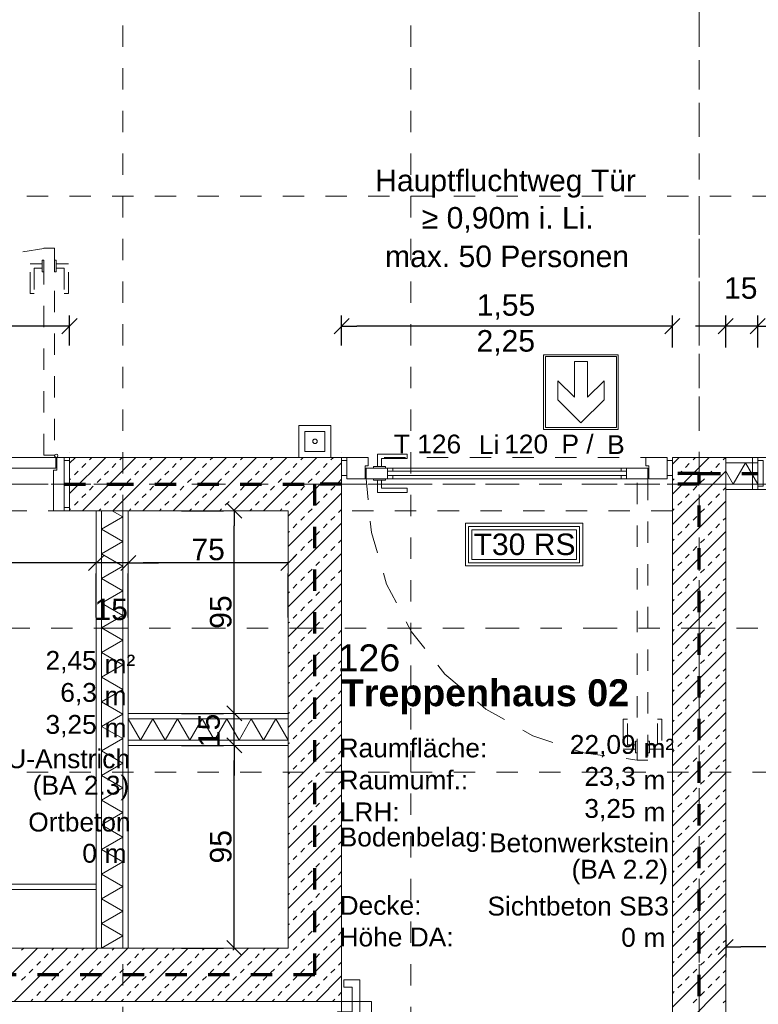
# Model space of a CAD drawing. Header units: metres. Extents: x -45.2 to 14.3, y -31.8 to 10.2.
# Tile 33 of 152: x -19.4 to -15.9, y -18.6 to -14. Entities that reach past the tile are written whole.
import ezdxf

# ---------------------------------------------------------------- set-up
doc = ezdxf.new("R2010")
doc.units = ezdxf.units.M
doc.header["$LTSCALE"] = 0.05
for name, pattern in [('Achsen 01', [5.291531, 3.175, -1.058062, 0.352704, -0.705764]), ('gestrichelt - 01', [2, 1, -1]), ('ISO-07 Punktiert', [0.889, 0.127, -0.762]), ('Raster 01', [2, 1, -1]), ('VW-01 Strichlinie kurz', [2, 1, -1])]:
    doc.linetypes.add(name, pattern=pattern)
doc.layers.get('0').update_dxf_attribs({"lineweight": 25})
for name, color, linetype, lineweight in [('013_Beton und Stahlbetonarbeiten-000 Unterzüge', 7, 'ISO-07 Punktiert', 13), ('013_Beton und Stahlbetonarbeiten-340 Innenwände', 7, 'Continuous', 18), ('027_Tischlerarbeiten-340 Innentüren', 7, 'Continuous', 9), ('031_Metallbauarbeiten-340 Innentüren _ Elemente', 7, 'Continuous', 9), ('031_Metallbauarbeiten-340 Treppen Geländer', 7, 'Continuous', 9), ('039_Trockenbauarbeiten-000 Sturz', 7, 'ISO-07 Punktiert', 9), ('039_Trockenbauarbeiten-340 Gipskarton', 7, 'Continuous', 9), ('AV1-Brandschutzkonzept-Brandschutzkonzept', 7, 'Continuous', 5), ('AV1-Einrichtung Bemaßung', 7, 'Continuous', 9), ('AV1-Schnitt Achsen', 7, 'Achsen 01', 18), ('AV1-Stempel-Raumstempel', 7, 'Continuous', 9), ('Keine', 7, 'Continuous', 9)]:
    doc.layers.add(name, color=color, linetype=linetype, lineweight=lineweight)
for name, color, linetype, lineweight, true_color in [('013_Beton und Stahlbetonarbeiten-350 Stahlbeton Treppe Ansicht', 7, 'Continuous', 9, 0xa6a6a6), ('039_Trockenbauarbeiten-340 Dämmung', 7, 'Continuous', 9, 0xc0c0c0), ('AV1-Achsen', 1, 'Achsen 01', 18, 0xff0000), ('AV1-Brandschutzkonzept-Anmerkung Text', 7, 'Continuous', 9, 0x599559), ('AV1-Raster', 7, 'Raster 01', 9, 0xa6a6a6)]:
    doc.layers.add(name, color=color, linetype=linetype, lineweight=lineweight, true_color=true_color)
doc.styles.add('Arial', font='arial.ttf')
doc.styles.add('Arial (bold)', font='arialbd.ttf')

msp = doc.modelspace()

# ---------------------------------------------------------------- linework, layer by layer
at = {"color": 0, "linetype": 'ByBlock', "lineweight": -2}
for p, q in [((-19.15, -15.46), (-19.2207, -15.46)), ((-17.875, -15.46), (-17.8043, -15.46)), ((-16.325, -15.46), (-16.3957, -15.46)), ((-16.075, -15.46), (-16.1457, -15.46)), ((-15.925, -15.46), (-15.8543, -15.46)), ((-15.925, -15.46), (-15.8543, -15.46)), ((-18.378, -16.325), (-18.378, -16.3957)), ((-19.025, -16.57), (-19.0957, -16.57)), ((-19.025, -16.57), (-19.0957, -16.57)), ((-18.875, -16.57), (-18.8043, -16.57)), ((-18.875, -16.57), (-18.8043, -16.57)), ((-18.125, -16.57), (-18.1957, -16.57)), ((-18.378, -17.275), (-18.378, -17.2043)), ((-18.378, -17.275), (-18.378, -17.2043)), ((-18.378, -17.425), (-18.378, -17.4957)), ((-18.378, -17.425), (-18.378, -17.4957)), ((-18.378, -18.375), (-18.378, -18.3043)), ((-16.075, -18.37), (-16.0043, -18.37))]:
    msp.add_line(p, q, dxfattribs=at)
at = {"color": 0, "linetype": 'Continuous', "lineweight": 15}
for p, q in [((-19.1146, -15.4246), (-19.1854, -15.4954)), ((-17.9104, -15.4954), (-17.8396, -15.4246)), ((-16.2896, -15.4246), (-16.3604, -15.4954)), ((-16.0396, -15.4246), (-16.1104, -15.4954)), ((-15.9604, -15.4954), (-15.8896, -15.4246)), ((-15.9604, -15.4954), (-15.8896, -15.4246)), ((-18.4133, -16.2896), (-18.3426, -16.3604)), ((-18.9896, -16.5346), (-19.0604, -16.6054)), ((-18.9896, -16.5346), (-19.0604, -16.6054)), ((-18.9104, -16.6054), (-18.8396, -16.5346)), ((-18.9104, -16.6054), (-18.8396, -16.5346)), ((-18.0896, -16.5346), (-18.1604, -16.6054)), ((-18.3426, -17.3104), (-18.4133, -17.2396)), ((-18.3426, -17.3104), (-18.4133, -17.2396)), ((-18.4133, -17.3896), (-18.3426, -17.4604)), ((-18.4133, -17.3896), (-18.3426, -17.4604)), ((-18.3426, -18.4104), (-18.4133, -18.3396)), ((-16.1104, -18.4054), (-16.0396, -18.3346))]:
    msp.add_line(p, q, dxfattribs=at)
at = {"layer": '013_Beton und Stahlbetonarbeiten-000 Unterzüge', "linetype": 'VW-01 Strichlinie kurz'}
for points in [[(-20.25, -16.325), (-20.25, -16.075), (-19.15, -16.075), (-19.15, -16.325)], [(-17.875, -16.325), (-17.875, -16.075), (-16.325, -16.075), (-16.325, -16.325)]]:
    msp.add_lwpolyline(points, close=True, dxfattribs=at)
at = {"layer": '013_Beton und Stahlbetonarbeiten-340 Innenwände', "color": 251, "linetype": 'Continuous', "lineweight": 13, "true_color": 0x4c4c4c}
for p, q in [((-18.9806, -16.075), (-19.15, -16.2444)), ((-19.1221, -16.075), (-19.15, -16.1029)), ((-19.0919, -16.122), (-19.0742, -16.1044)), ((-18.8392, -16.075), (-19.0892, -16.325)), ((-19.0565, -16.0867), (-19.0448, -16.075)), ((-18.9505, -16.122), (-18.9328, -16.1044)), ((-18.6978, -16.075), (-18.9478, -16.325)), ((-18.9151, -16.0867), (-18.9034, -16.075)), ((-18.809, -16.122), (-18.7914, -16.1044)), ((-18.5564, -16.075), (-18.8064, -16.325)), ((-18.7737, -16.0867), (-18.762, -16.075)), ((-18.6676, -16.122), (-18.6499, -16.1044)), ((-18.415, -16.075), (-18.665, -16.325)), ((-18.6323, -16.0867), (-18.6206, -16.075)), ((-18.5262, -16.122), (-18.5085, -16.1044)), ((-18.2735, -16.075), (-18.5235, -16.325)), ((-18.4908, -16.0867), (-18.4792, -16.075)), ((-18.3848, -16.122), (-18.3671, -16.1044)), ((-18.1321, -16.075), (-18.3821, -16.325)), ((-18.3494, -16.0867), (-18.3377, -16.075)), ((-18.2434, -16.122), (-18.2257, -16.1044)), ((-17.9907, -16.075), (-18.2407, -16.325)), ((-18.208, -16.0867), (-18.1963, -16.075)), ((-17.875, -16.1007), (-18.125, -16.3507)), ((-18.1019, -16.122), (-18.0843, -16.1044)), ((-18.0666, -16.0867), (-18.0549, -16.075)), ((-17.9605, -16.122), (-17.9428, -16.1044)), ((-17.9252, -16.0867), (-17.9135, -16.075)), ((-16.1522, -16.075), (-16.325, -16.2478)), ((-16.2936, -16.075), (-16.325, -16.1064)), ((-16.2635, -16.122), (-16.2458, -16.1044)), ((-16.2281, -16.0867), (-16.2164, -16.075)), ((-16.122, -16.122), (-16.1044, -16.1044)), ((-16.0867, -16.0867), (-16.075, -16.075)), ((-19.1272, -16.1574), (-19.1096, -16.1397)), ((-18.9858, -16.1574), (-18.9681, -16.1397)), ((-18.8444, -16.1574), (-18.8267, -16.1397)), ((-18.703, -16.1574), (-18.6853, -16.1397)), ((-18.5616, -16.1574), (-18.5439, -16.1397)), ((-18.4201, -16.1574), (-18.4025, -16.1397)), ((-18.2787, -16.1574), (-18.261, -16.1397)), ((-18.1373, -16.1574), (-18.1196, -16.1397)), ((-17.9959, -16.1574), (-17.9782, -16.1397)), ((-16.075, -16.1392), (-16.325, -16.3892)), ((-16.2988, -16.1574), (-16.2811, -16.1397)), ((-16.1574, -16.1574), (-16.1397, -16.1397)), ((-19.15, -16.1802), (-19.1449, -16.1751)), ((-19.0212, -16.1927), (-19.0035, -16.1751)), ((-18.8798, -16.1927), (-18.8621, -16.1751)), ((-18.7383, -16.1927), (-18.7207, -16.1751)), ((-18.5969, -16.1927), (-18.5792, -16.1751)), ((-18.4555, -16.1927), (-18.4378, -16.1751)), ((-18.3141, -16.1927), (-18.2964, -16.1751)), ((-18.1726, -16.1927), (-18.155, -16.1751)), ((-18.0312, -16.1927), (-18.0135, -16.1751)), ((-17.8898, -16.1927), (-17.875, -16.1779)), ((-16.325, -16.1836), (-16.3165, -16.1751)), ((-16.1927, -16.1927), (-16.1751, -16.1751)), ((-19.0565, -16.2281), (-19.0389, -16.2104)), ((-18.9151, -16.2281), (-18.8974, -16.2104)), ((-18.7737, -16.2281), (-18.756, -16.2104)), ((-18.6323, -16.2281), (-18.6146, -16.2104)), ((-18.4908, -16.2281), (-18.4732, -16.2104)), ((-18.3494, -16.2281), (-18.3317, -16.2104)), ((-18.208, -16.2281), (-18.1903, -16.2104)), ((-17.875, -16.2421), (-18.125, -16.4921)), ((-18.0666, -16.2281), (-18.0489, -16.2104)), ((-17.9252, -16.2281), (-17.9075, -16.2104)), ((-16.2281, -16.2281), (-16.2104, -16.2104)), ((-16.0867, -16.2281), (-16.075, -16.2164)), ((-19.1272, -16.2988), (-19.1096, -16.2811)), ((-19.0919, -16.2635), (-19.0742, -16.2458)), ((-18.9858, -16.2988), (-18.9681, -16.2811)), ((-18.9505, -16.2635), (-18.9328, -16.2458)), ((-18.8444, -16.2988), (-18.8267, -16.2811)), ((-18.809, -16.2635), (-18.7914, -16.2458)), ((-18.703, -16.2988), (-18.6853, -16.2811)), ((-18.6676, -16.2635), (-18.6499, -16.2458)), ((-18.5616, -16.2988), (-18.5439, -16.2811)), ((-18.5262, -16.2635), (-18.5085, -16.2458)), ((-18.4201, -16.2988), (-18.4025, -16.2811)), ((-18.3848, -16.2635), (-18.3671, -16.2458)), ((-18.2787, -16.2988), (-18.261, -16.2811)), ((-18.2434, -16.2635), (-18.2257, -16.2458)), ((-18.1373, -16.2988), (-18.1196, -16.2811)), ((-18.1019, -16.2635), (-18.0843, -16.2458)), ((-17.9959, -16.2988), (-17.9782, -16.2811)), ((-17.9605, -16.2635), (-17.9428, -16.2458)), ((-16.075, -16.2806), (-16.325, -16.5306)), ((-16.2988, -16.2988), (-16.2811, -16.2811)), ((-16.2635, -16.2635), (-16.2458, -16.2458)), ((-16.1574, -16.2988), (-16.1397, -16.2811)), ((-16.122, -16.2635), (-16.1044, -16.2458)), ((-19.15, -16.3216), (-19.1449, -16.3165)), ((-19.012, -16.325), (-19.0035, -16.3165)), ((-18.8706, -16.325), (-18.8621, -16.3165)), ((-18.7292, -16.325), (-18.7207, -16.3165)), ((-18.5877, -16.325), (-18.5792, -16.3165)), ((-18.4463, -16.325), (-18.4378, -16.3165)), ((-18.3049, -16.325), (-18.2964, -16.3165)), ((-18.1635, -16.325), (-18.155, -16.3165)), ((-18.0312, -16.3342), (-18.0135, -16.3165)), ((-17.8898, -16.3342), (-17.875, -16.3194)), ((-16.325, -16.325), (-16.3165, -16.3165)), ((-16.1927, -16.3342), (-16.1751, -16.3165)), ((-18.0666, -16.3695), (-18.0489, -16.3518)), ((-17.9252, -16.3695), (-17.9075, -16.3518)), ((-16.2281, -16.3695), (-16.2104, -16.3518)), ((-16.0867, -16.3695), (-16.075, -16.3578)), ((-17.875, -16.3836), (-18.125, -16.6336)), ((-18.125, -16.4279), (-18.1196, -16.4226)), ((-18.1019, -16.4049), (-18.0843, -16.3872)), ((-17.9959, -16.4402), (-17.9782, -16.4226)), ((-17.9605, -16.4049), (-17.9428, -16.3872)), ((-16.075, -16.422), (-16.325, -16.672)), ((-16.2988, -16.4402), (-16.2811, -16.4226)), ((-16.2635, -16.4049), (-16.2458, -16.3872)), ((-16.1574, -16.4402), (-16.1397, -16.4226)), ((-16.122, -16.4049), (-16.1044, -16.3872)), ((-18.0312, -16.4756), (-18.0135, -16.4579)), ((-17.8898, -16.4756), (-17.875, -16.4608)), ((-16.325, -16.4664), (-16.3165, -16.4579)), ((-16.1927, -16.4756), (-16.1751, -16.4579)), ((-18.0666, -16.5109), (-18.0489, -16.4933)), ((-17.9252, -16.5109), (-17.9075, -16.4933)), ((-16.2281, -16.5109), (-16.2104, -16.4933)), ((-16.0867, -16.5109), (-16.075, -16.4993)), ((-17.875, -16.525), (-18.125, -16.775)), ((-18.125, -16.5694), (-18.1196, -16.564)), ((-18.1019, -16.5463), (-18.0843, -16.5286)), ((-17.9959, -16.5817), (-17.9782, -16.564)), ((-17.9605, -16.5463), (-17.9428, -16.5286)), ((-16.075, -16.5635), (-16.325, -16.8135)), ((-16.2988, -16.5817), (-16.2811, -16.564)), ((-16.2635, -16.5463), (-16.2458, -16.5286)), ((-16.1574, -16.5817), (-16.1397, -16.564)), ((-16.122, -16.5463), (-16.1044, -16.5286)), ((-18.0312, -16.617), (-18.0135, -16.5993)), ((-17.8898, -16.617), (-17.875, -16.6022)), ((-16.325, -16.6078), (-16.3165, -16.5993)), ((-16.1927, -16.617), (-16.1751, -16.5993)), ((-18.0666, -16.6524), (-18.0489, -16.6347)), ((-17.9252, -16.6524), (-17.9075, -16.6347)), ((-16.2281, -16.6524), (-16.2104, -16.6347)), ((-16.0867, -16.6524), (-16.075, -16.6407)), ((-17.875, -16.6664), (-18.125, -16.9164)), ((-18.125, -16.7108), (-18.1196, -16.7054)), ((-18.1019, -16.6877), (-18.0843, -16.67)), ((-17.9959, -16.7231), (-17.9782, -16.7054)), ((-17.9605, -16.6877), (-17.9428, -16.67)), ((-16.075, -16.7049), (-16.325, -16.9549)), ((-16.2988, -16.7231), (-16.2811, -16.7054)), ((-16.2635, -16.6877), (-16.2458, -16.67)), ((-16.1574, -16.7231), (-16.1397, -16.7054)), ((-16.122, -16.6877), (-16.1044, -16.67)), ((-18.0312, -16.7584), (-18.0135, -16.7408)), ((-17.8898, -16.7584), (-17.875, -16.7436)), ((-16.325, -16.7493), (-16.3165, -16.7408)), ((-16.1927, -16.7584), (-16.1751, -16.7408)), ((-18.0666, -16.7938), (-18.0489, -16.7761)), ((-17.9252, -16.7938), (-17.9075, -16.7761)), ((-16.2281, -16.7938), (-16.2104, -16.7761)), ((-16.0867, -16.7938), (-16.075, -16.7821)), ((-17.875, -16.8078), (-18.125, -17.0578)), ((-18.1019, -16.8291), (-18.0843, -16.8115)), ((-17.9605, -16.8291), (-17.9428, -16.8115)), ((-16.2635, -16.8291), (-16.2458, -16.8115)), ((-16.122, -16.8291), (-16.1044, -16.8115)), ((-18.125, -16.8522), (-18.1196, -16.8468)), ((-18.0312, -16.8999), (-18.0135, -16.8822)), ((-17.9959, -16.8645), (-17.9782, -16.8468)), ((-17.8898, -16.8999), (-17.875, -16.8851)), ((-16.075, -16.8463), (-16.325, -17.0963)), ((-16.325, -16.8907), (-16.3165, -16.8822)), ((-16.2988, -16.8645), (-16.2811, -16.8468)), ((-16.1927, -16.8999), (-16.1751, -16.8822)), ((-16.1574, -16.8645), (-16.1397, -16.8468)), ((-18.0666, -16.9352), (-18.0489, -16.9175)), ((-17.9252, -16.9352), (-17.9075, -16.9175)), ((-16.2281, -16.9352), (-16.2104, -16.9175)), ((-16.0867, -16.9352), (-16.075, -16.9235)), ((-17.875, -16.9492), (-18.125, -17.1992)), ((-18.1019, -16.9706), (-18.0843, -16.9529)), ((-17.9605, -16.9706), (-17.9428, -16.9529)), ((-16.2635, -16.9706), (-16.2458, -16.9529)), ((-16.122, -16.9706), (-16.1044, -16.9529)), ((-18.125, -16.9936), (-18.1196, -16.9882)), ((-18.0312, -17.0413), (-18.0135, -17.0236)), ((-17.9959, -17.0059), (-17.9782, -16.9882)), ((-17.8898, -17.0413), (-17.875, -17.0265)), ((-16.075, -16.9877), (-16.325, -17.2377)), ((-16.325, -17.0321), (-16.3165, -17.0236)), ((-16.2988, -17.0059), (-16.2811, -16.9882)), ((-16.1927, -17.0413), (-16.1751, -17.0236)), ((-16.1574, -17.0059), (-16.1397, -16.9882)), ((-18.0666, -17.0766), (-18.0489, -17.059)), ((-17.9252, -17.0766), (-17.9075, -17.059)), ((-16.2281, -17.0766), (-16.2104, -17.059)), ((-16.0867, -17.0766), (-16.075, -17.0649)), ((-17.875, -17.0907), (-18.125, -17.3407)), ((-18.1019, -17.112), (-18.0843, -17.0943)), ((-17.9605, -17.112), (-17.9428, -17.0943)), ((-16.2635, -17.112), (-16.2458, -17.0943)), ((-16.122, -17.112), (-16.1044, -17.0943)), ((-18.125, -17.1351), (-18.1196, -17.1297)), ((-18.0312, -17.1827), (-18.0135, -17.165)), ((-17.9959, -17.1473), (-17.9782, -17.1297)), ((-17.8898, -17.1827), (-17.875, -17.1679)), ((-16.075, -17.1291), (-16.325, -17.3791)), ((-16.325, -17.1735), (-16.3165, -17.165)), ((-16.2988, -17.1473), (-16.2811, -17.1297)), ((-16.1927, -17.1827), (-16.1751, -17.165)), ((-16.1574, -17.1473), (-16.1397, -17.1297)), ((-18.0666, -17.2181), (-18.0489, -17.2004)), ((-17.9252, -17.2181), (-17.9075, -17.2004)), ((-16.2281, -17.2181), (-16.2104, -17.2004)), ((-16.0867, -17.2181), (-16.075, -17.2064)), ((-17.875, -17.2321), (-18.125, -17.4821)), ((-18.1019, -17.2534), (-18.0843, -17.2357)), ((-17.9605, -17.2534), (-17.9428, -17.2357)), ((-16.2635, -17.2534), (-16.2458, -17.2357)), ((-16.122, -17.2534), (-16.1044, -17.2357)), ((-18.125, -17.2765), (-18.1196, -17.2711)), ((-18.0312, -17.3241), (-18.0135, -17.3064)), ((-17.9959, -17.2888), (-17.9782, -17.2711)), ((-16.075, -17.2706), (-16.325, -17.5206)), ((-16.325, -17.3149), (-16.3165, -17.3064)), ((-16.2988, -17.2888), (-16.2811, -17.2711)), ((-16.1927, -17.3241), (-16.1751, -17.3064)), ((-16.1574, -17.2888), (-16.1397, -17.2711)), ((-18.0666, -17.3595), (-18.0489, -17.3418)), ((-17.9252, -17.3595), (-17.9075, -17.3418)), ((-17.8898, -17.3241), (-17.875, -17.3093)), ((-16.2281, -17.3595), (-16.2104, -17.3418)), ((-16.0867, -17.3595), (-16.075, -17.3478)), ((-17.875, -17.3735), (-18.125, -17.6235)), ((-18.1019, -17.3948), (-18.0843, -17.3771)), ((-17.9605, -17.3948), (-17.9428, -17.3771)), ((-16.2635, -17.3948), (-16.2458, -17.3771)), ((-16.122, -17.3948), (-16.1044, -17.3771)), ((-18.125, -17.4179), (-18.1196, -17.4125)), ((-17.9959, -17.4302), (-17.9782, -17.4125)), ((-16.075, -17.412), (-16.325, -17.662)), ((-16.2988, -17.4302), (-16.2811, -17.4125)), ((-16.1574, -17.4302), (-16.1397, -17.4125)), ((-18.0666, -17.5009), (-18.0489, -17.4832)), ((-18.0312, -17.4655), (-18.0135, -17.4479)), ((-17.9252, -17.5009), (-17.9075, -17.4832)), ((-17.8898, -17.4655), (-17.875, -17.4507)), ((-16.325, -17.4564), (-16.3165, -17.4479)), ((-16.2281, -17.5009), (-16.2104, -17.4832)), ((-16.1927, -17.4655), (-16.1751, -17.4479)), ((-16.0867, -17.5009), (-16.075, -17.4892)), ((-17.875, -17.5149), (-18.125, -17.7649)), ((-18.1019, -17.5362), (-18.0843, -17.5186)), ((-17.9605, -17.5362), (-17.9428, -17.5186)), ((-16.2635, -17.5362), (-16.2458, -17.5186)), ((-16.122, -17.5362), (-16.1044, -17.5186)), ((-18.125, -17.5593), (-18.1196, -17.5539)), ((-17.9959, -17.5716), (-17.9782, -17.5539)), ((-16.075, -17.5534), (-16.325, -17.8034)), ((-16.2988, -17.5716), (-16.2811, -17.5539)), ((-16.1574, -17.5716), (-16.1397, -17.5539)), ((-18.0666, -17.6423), (-18.0489, -17.6246)), ((-18.0312, -17.607), (-18.0135, -17.5893)), ((-17.9252, -17.6423), (-17.9075, -17.6246)), ((-17.8898, -17.607), (-17.875, -17.5922)), ((-16.325, -17.5978), (-16.3165, -17.5893)), ((-16.2281, -17.6423), (-16.2104, -17.6246)), ((-16.1927, -17.607), (-16.1751, -17.5893)), ((-17.875, -17.6564), (-18.125, -17.9064)), ((-18.1019, -17.6777), (-18.0843, -17.66)), ((-17.9605, -17.6777), (-17.9428, -17.66)), ((-16.2635, -17.6777), (-16.2458, -17.66)), ((-16.122, -17.6777), (-16.1044, -17.66)), ((-16.0867, -17.6423), (-16.075, -17.6306)), ((-18.125, -17.7007), (-18.1196, -17.6953)), ((-17.9959, -17.713), (-17.9782, -17.6953)), ((-16.075, -17.6948), (-16.325, -17.9448)), ((-16.2988, -17.713), (-16.2811, -17.6953)), ((-16.1574, -17.713), (-16.1397, -17.6953)), ((-18.0666, -17.7837), (-18.0489, -17.7661)), ((-18.0312, -17.7484), (-18.0135, -17.7307)), ((-17.9252, -17.7837), (-17.9075, -17.7661)), ((-17.8898, -17.7484), (-17.875, -17.7336)), ((-16.325, -17.7392), (-16.3165, -17.7307)), ((-16.2281, -17.7837), (-16.2104, -17.7661)), ((-16.1927, -17.7484), (-16.1751, -17.7307)), ((-17.875, -17.7978), (-18.125, -18.0478)), ((-18.1019, -17.8191), (-18.0843, -17.8014)), ((-17.9605, -17.8191), (-17.9428, -17.8014)), ((-16.2635, -17.8191), (-16.2458, -17.8014)), ((-16.122, -17.8191), (-16.1044, -17.8014)), ((-16.0867, -17.7837), (-16.075, -17.7721)), ((-18.125, -17.8422), (-18.1196, -17.8368)), ((-17.9959, -17.8544), (-17.9782, -17.8368)), ((-16.075, -17.8363), (-16.325, -18.0863)), ((-16.2988, -17.8544), (-16.2811, -17.8368)), ((-16.1574, -17.8544), (-16.1397, -17.8368)), ((-18.0312, -17.8898), (-18.0135, -17.8721)), ((-17.8898, -17.8898), (-17.875, -17.875)), ((-16.325, -17.8806), (-16.3165, -17.8721)), ((-16.1927, -17.8898), (-16.1751, -17.8721)), ((-17.875, -17.9392), (-18.125, -18.1892)), ((-18.1019, -17.9605), (-18.0843, -17.9428)), ((-18.0666, -17.9252), (-18.0489, -17.9075)), ((-17.9605, -17.9605), (-17.9428, -17.9428)), ((-17.9252, -17.9252), (-17.9075, -17.9075)), ((-16.2635, -17.9605), (-16.2458, -17.9428)), ((-16.2281, -17.9252), (-16.2104, -17.9075)), ((-16.122, -17.9605), (-16.1044, -17.9428)), ((-16.0867, -17.9252), (-16.075, -17.9135)), ((-18.125, -17.9836), (-18.1196, -17.9782)), ((-17.9959, -17.9959), (-17.9782, -17.9782)), ((-16.075, -17.9777), (-16.325, -18.2277)), ((-16.2988, -17.9959), (-16.2811, -17.9782)), ((-16.1574, -17.9959), (-16.1397, -17.9782)), ((-18.0312, -18.0312), (-18.0135, -18.0135)), ((-17.8898, -18.0312), (-17.875, -18.0164)), ((-16.325, -18.0221), (-16.3165, -18.0135)), ((-16.1927, -18.0312), (-16.1751, -18.0135)), ((-17.875, -18.0806), (-18.125, -18.3306)), ((-18.1019, -18.1019), (-18.0843, -18.0843)), ((-18.0666, -18.0666), (-18.0489, -18.0489)), ((-17.9605, -18.1019), (-17.9428, -18.0843)), ((-17.9252, -18.0666), (-17.9075, -18.0489)), ((-16.2635, -18.1019), (-16.2458, -18.0843)), ((-16.2281, -18.0666), (-16.2104, -18.0489)), ((-16.122, -18.1019), (-16.1044, -18.0843)), ((-16.0867, -18.0666), (-16.075, -18.0549)), ((-18.125, -18.125), (-18.1196, -18.1196)), ((-17.9959, -18.1373), (-17.9782, -18.1196)), ((-16.075, -18.1191), (-16.325, -18.3691)), ((-16.2988, -18.1373), (-16.2811, -18.1196)), ((-16.1574, -18.1373), (-16.1397, -18.1196)), ((-18.0312, -18.1726), (-18.0135, -18.155)), ((-17.8898, -18.1726), (-17.875, -18.1578)), ((-16.325, -18.1635), (-16.3165, -18.155)), ((-16.1927, -18.1726), (-16.1751, -18.155)), ((-17.875, -18.222), (-18.278, -18.625)), ((-18.1019, -18.2434), (-18.0843, -18.2257)), ((-18.0666, -18.208), (-18.0489, -18.1903)), ((-17.9605, -18.2434), (-17.9428, -18.2257)), ((-17.9252, -18.208), (-17.9075, -18.1903)), ((-16.2635, -18.2434), (-16.2458, -18.2257)), ((-16.2281, -18.208), (-16.2104, -18.1903)), ((-16.122, -18.2434), (-16.1044, -18.2257)), ((-16.0867, -18.208), (-16.075, -18.1963)), ((-18.125, -18.2664), (-18.1196, -18.261)), ((-17.9959, -18.2787), (-17.9782, -18.261)), ((-16.075, -18.2605), (-16.325, -18.5105)), ((-16.2988, -18.2787), (-16.2811, -18.261)), ((-16.1574, -18.2787), (-16.1397, -18.261)), ((-18.0312, -18.3141), (-18.0135, -18.2964)), ((-17.8898, -18.3141), (-17.875, -18.2993)), ((-16.325, -18.3049), (-16.3165, -18.2964)), ((-16.1927, -18.3141), (-16.1751, -18.2964)), ((-17.875, -18.3635), (-18.1365, -18.625)), ((-18.1019, -18.3848), (-18.0843, -18.3671)), ((-18.0666, -18.3494), (-18.0489, -18.3317)), ((-17.9605, -18.3848), (-17.9428, -18.3671)), ((-17.9252, -18.3494), (-17.9075, -18.3317)), ((-16.2635, -18.3848), (-16.2458, -18.3671)), ((-16.2281, -18.3494), (-16.2104, -18.3317)), ((-16.122, -18.3848), (-16.1044, -18.3671)), ((-16.0867, -18.3494), (-16.075, -18.3377)), ((-19.3008, -18.375), (-19.5508, -18.625)), ((-19.1593, -18.375), (-19.4093, -18.625)), ((-19.3747, -18.3848), (-19.3649, -18.375)), ((-19.2687, -18.4201), (-19.251, -18.4025)), ((-19.0179, -18.375), (-19.2679, -18.625)), ((-19.2333, -18.3848), (-19.2235, -18.375)), ((-19.1272, -18.4201), (-19.1096, -18.4025)), ((-18.8765, -18.375), (-19.1265, -18.625)), ((-19.0919, -18.3848), (-19.0821, -18.375)), ((-18.9858, -18.4201), (-18.9681, -18.4025)), ((-18.7351, -18.375), (-18.9851, -18.625)), ((-18.9505, -18.3848), (-18.9407, -18.375)), ((-18.8444, -18.4201), (-18.8267, -18.4025)), ((-18.5936, -18.375), (-18.8436, -18.625)), ((-18.809, -18.3848), (-18.7993, -18.375)), ((-18.703, -18.4201), (-18.6853, -18.4025)), ((-18.4522, -18.375), (-18.7022, -18.625)), ((-18.6676, -18.3848), (-18.6578, -18.375)), ((-18.5616, -18.4201), (-18.5439, -18.4025)), ((-18.3108, -18.375), (-18.5608, -18.625)), ((-18.5262, -18.3848), (-18.5164, -18.375)), ((-18.4201, -18.4201), (-18.4025, -18.4025)), ((-18.1694, -18.375), (-18.4194, -18.625)), ((-18.3848, -18.3848), (-18.375, -18.375)), ((-18.2787, -18.4201), (-18.261, -18.4025)), ((-18.2434, -18.3848), (-18.2336, -18.375)), ((-18.1373, -18.4201), (-18.1196, -18.4025)), ((-17.9959, -18.4201), (-17.9782, -18.4025)), ((-16.075, -18.4019), (-16.325, -18.6519)), ((-16.2988, -18.4201), (-16.2811, -18.4025)), ((-16.1574, -18.4201), (-16.1397, -18.4025)), ((-19.304, -18.4555), (-19.2863, -18.4378)), ((-19.1626, -18.4555), (-19.1449, -18.4378)), ((-19.0212, -18.4555), (-19.0035, -18.4378)), ((-18.8798, -18.4555), (-18.8621, -18.4378)), ((-18.7383, -18.4555), (-18.7207, -18.4378)), ((-18.5969, -18.4555), (-18.5792, -18.4378)), ((-18.4555, -18.4555), (-18.4378, -18.4378)), ((-18.3141, -18.4555), (-18.2964, -18.4378)), ((-18.1726, -18.4555), (-18.155, -18.4378)), ((-18.0312, -18.4555), (-18.0135, -18.4378)), ((-17.8898, -18.4555), (-17.875, -18.4407)), ((-16.325, -18.4463), (-16.3165, -18.4378)), ((-16.1927, -18.4555), (-16.1751, -18.4378)), ((-19.3394, -18.4908), (-19.3217, -18.4732)), ((-19.1979, -18.4908), (-19.1803, -18.4732)), ((-19.0565, -18.4908), (-19.0389, -18.4732)), ((-18.9151, -18.4908), (-18.8974, -18.4732)), ((-18.7737, -18.4908), (-18.756, -18.4732)), ((-18.6323, -18.4908), (-18.6146, -18.4732)), ((-18.4908, -18.4908), (-18.4732, -18.4732)), ((-18.3494, -18.4908), (-18.3317, -18.4732)), ((-18.208, -18.4908), (-18.1903, -18.4732)), ((-18.0666, -18.4908), (-18.0489, -18.4732)), ((-17.875, -18.5049), (-17.9951, -18.625)), ((-17.9252, -18.4908), (-17.9075, -18.4732)), ((-16.2281, -18.4908), (-16.2104, -18.4732)), ((-16.0867, -18.4908), (-16.075, -18.4792)), ((-19.3747, -18.5262), (-19.357, -18.5085)), ((-19.2687, -18.5616), (-19.251, -18.5439)), ((-19.2333, -18.5262), (-19.2156, -18.5085)), ((-19.1272, -18.5616), (-19.1096, -18.5439)), ((-19.0919, -18.5262), (-19.0742, -18.5085)), ((-18.9858, -18.5616), (-18.9681, -18.5439)), ((-18.9505, -18.5262), (-18.9328, -18.5085)), ((-18.8444, -18.5616), (-18.8267, -18.5439)), ((-18.809, -18.5262), (-18.7914, -18.5085)), ((-18.703, -18.5616), (-18.6853, -18.5439)), ((-18.6676, -18.5262), (-18.6499, -18.5085)), ((-18.5616, -18.5616), (-18.5439, -18.5439)), ((-18.5262, -18.5262), (-18.5085, -18.5085)), ((-18.4201, -18.5616), (-18.4025, -18.5439)), ((-18.3848, -18.5262), (-18.3671, -18.5085)), ((-18.2787, -18.5616), (-18.261, -18.5439)), ((-18.2434, -18.5262), (-18.2257, -18.5085)), ((-18.1373, -18.5616), (-18.1196, -18.5439)), ((-18.1019, -18.5262), (-18.0843, -18.5085)), ((-17.9959, -18.5616), (-17.9782, -18.5439)), ((-17.9605, -18.5262), (-17.9428, -18.5085)), ((-16.075, -18.5434), (-16.325, -18.7934)), ((-16.2988, -18.5616), (-16.2811, -18.5439)), ((-16.2635, -18.5262), (-16.2458, -18.5085)), ((-16.1574, -18.5616), (-16.1397, -18.5439)), ((-16.122, -18.5262), (-16.1044, -18.5085)), ((-19.304, -18.5969), (-19.2863, -18.5792)), ((-19.1626, -18.5969), (-19.1449, -18.5792)), ((-19.0212, -18.5969), (-19.0035, -18.5792)), ((-18.8798, -18.5969), (-18.8621, -18.5792)), ((-18.7383, -18.5969), (-18.7207, -18.5792)), ((-18.5969, -18.5969), (-18.5792, -18.5792)), ((-18.4555, -18.5969), (-18.4378, -18.5792)), ((-18.3141, -18.5969), (-18.2964, -18.5792)), ((-18.1726, -18.5969), (-18.155, -18.5792)), ((-18.0312, -18.5969), (-18.0135, -18.5792)), ((-17.8898, -18.5969), (-17.875, -18.5821)), ((-16.325, -18.5877), (-16.3165, -18.5792)), ((-16.1927, -18.5969), (-16.1751, -18.5792)), ((-19.3321, -18.625), (-19.3217, -18.6146)), ((-19.1907, -18.625), (-19.1803, -18.6146)), ((-19.0493, -18.625), (-19.0389, -18.6146)), ((-18.9078, -18.625), (-18.8974, -18.6146)), ((-18.7664, -18.625), (-18.756, -18.6146)), ((-18.625, -18.625), (-18.6146, -18.6146)), ((-18.4836, -18.625), (-18.4732, -18.6146)), ((-18.3422, -18.625), (-18.3317, -18.6146)), ((-18.2007, -18.625), (-18.1903, -18.6146)), ((-18.0593, -18.625), (-18.0489, -18.6146)), ((-17.9179, -18.625), (-17.9075, -18.6146)), ((-16.2281, -18.6323), (-16.2104, -18.6146)), ((-16.0867, -18.6323), (-16.075, -18.6206))]:
    msp.add_line(p, q, dxfattribs=at)
at = {"layer": '013_Beton und Stahlbetonarbeiten-340 Innenwände'}
for points in [[(-22.15, -16.075), (-22.15, -16.325), (-22.825, -16.325), (-22.825, -18.375), (-18.125, -18.375), (-18.125, -16.325), (-19.15, -16.325), (-19.15, -16.075), (-17.875, -16.075), (-17.875, -18.625), (-22.825, -18.625), (-22.825, -21.475), (-23.075, -21.475), (-23.075, -16.075)], [(-16.325, -21.475), (-16.325, -16.075), (-16.075, -16.075), (-16.075, -21.475)]]:
    msp.add_lwpolyline(points, close=True, dxfattribs=at)
at = {"layer": '013_Beton und Stahlbetonarbeiten-350 Stahlbeton Treppe Ansicht', "color": 7, "linetype": 'Raster 01'}
msp.add_line((-17.875, -21.475), (-17.875, -18.625), dxfattribs=at)
at = {"layer": '013_Beton und Stahlbetonarbeiten-350 Stahlbeton Treppe Ansicht', "color": 7, "linetype": 'Continuous'}
msp.add_lwpolyline([(-17.735, -21.475), (-17.735, -20.1133), (-17.875, -20.1133), (-17.875, -19.9833), (-17.735, -19.9833), (-17.735, -18.625), (-17.875, -18.625)], dxfattribs=at)
at = {"layer": '027_Tischlerarbeiten-340 Innentüren', "color": 253, "linetype": 'gestrichelt - 01', "lineweight": 9, "true_color": 0xa6a6a6}
msp.add_lwpolyline([(-19.2699, -15.0967), (-19.4522, -15.125), (-19.6258, -15.1872), (-19.7846, -15.281), (-19.9228, -15.4032), (-20.0354, -15.5492), (-20.1185, -15.7139), (-20.1689, -15.8913), (-20.185, -16.075)], dxfattribs=at)
for points in [[(-19.27, -16.065), (-19.27, -15.095), (-19.22, -15.095), (-19.22, -16.065)], [(-19.2775, -15.1675), (-19.2775, -15.1875), (-19.315, -15.1875), (-19.315, -15.3075), (-19.335, -15.3075), (-19.335, -15.1675)], [(-19.2775, -15.15), (-19.27, -15.15), (-19.27, -15.205), (-19.2775, -15.205)], [(-19.22, -15.15), (-19.2125, -15.15), (-19.2125, -15.205), (-19.22, -15.205)], [(-19.2125, -15.1675), (-19.2125, -15.1875), (-19.175, -15.1875), (-19.175, -15.3075), (-19.155, -15.3075), (-19.155, -15.1675)]]:
    msp.add_lwpolyline(points, close=True, dxfattribs=at)
at = {"layer": '027_Tischlerarbeiten-340 Innentüren'}
for points in [[(-19.2125, -16.06), (-19.2072, -16.0622), (-19.205, -16.0675), (-19.2072, -16.0728), (-19.2125, -16.075), (-19.2178, -16.0728), (-19.22, -16.0675), (-19.2178, -16.0622)], [(-19.215, -16.125), (-20.185, -16.125), (-20.185, -16.075), (-19.215, -16.075)], [(-19.21, -16.075), (-19.21, -16.135), (-19.225, -16.135), (-19.225, -16.325), (-19.175, -16.325), (-19.175, -16.075)], [(-19.175, -16.31), (-19.175, -16.09), (-19.15, -16.09), (-19.15, -16.31)], [(-15.9, -16.09), (-15.9, -16.21), (-15.925, -16.21), (-15.925, -16.09)]]:
    msp.add_lwpolyline(points, close=True, dxfattribs=at)
at = {"layer": '031_Metallbauarbeiten-340 Innentüren _ Elemente'}
for points in [[(-17.7075, -16.1175), (-17.6875, -16.1175), (-17.6875, -16.08), (-17.5675, -16.08), (-17.5675, -16.06), (-17.7075, -16.06)], [(-17.85, -16.09), (-17.85, -16.16), (-17.875, -16.16), (-17.875, -16.09)], [(-17.765, -16.115), (-17.765, -16.175), (-17.85, -16.175), (-17.85, -16.075), (-17.75, -16.075), (-17.75, -16.115)], [(-16.435, -16.115), (-16.435, -16.175), (-16.35, -16.175), (-16.35, -16.075), (-16.45, -16.075), (-16.45, -16.115)], [(-16.325, -16.09), (-16.325, -16.16), (-16.35, -16.16), (-16.35, -16.09)], [(-17.76, -16.175), (-17.76, -16.125), (-17.635, -16.125), (-17.635, -16.14), (-17.66, -16.14), (-17.66, -16.16), (-17.635, -16.16), (-17.635, -16.175)], [(-17.67, -16.1175), (-17.67, -16.125), (-17.725, -16.125), (-17.725, -16.1175)], [(-16.54, -16.14), (-16.54, -16.16), (-17.66, -16.16), (-17.66, -16.14)], [(-16.44, -16.175), (-16.44, -16.125), (-16.565, -16.125), (-16.565, -16.14), (-16.54, -16.14), (-16.54, -16.16), (-16.565, -16.16), (-16.565, -16.175)], [(-17.67, -16.175), (-17.67, -16.1825), (-17.725, -16.1825), (-17.725, -16.175)], [(-17.7075, -16.1825), (-17.6875, -16.1825), (-17.6875, -16.22), (-17.5675, -16.22), (-17.5675, -16.24), (-17.7075, -16.24)]]:
    msp.add_lwpolyline(points, close=True, dxfattribs=at)
at = {"layer": '031_Metallbauarbeiten-340 Innentüren _ Elemente', "color": 253, "true_color": 0xa6a6a6}
msp.add_lwpolyline([(-16.54, -16.125), (-16.54, -16.175), (-17.66, -16.175), (-17.66, -16.125)], close=True, dxfattribs=at)
at = {"layer": '031_Metallbauarbeiten-340 Innentüren _ Elemente', "color": 253, "linetype": 'gestrichelt - 01', "lineweight": 9, "true_color": 0xa6a6a6}
msp.add_lwpolyline([(-17.76, -16.175), (-17.7358, -16.4264), (-17.6642, -16.6686), (-17.5478, -16.8927), (-17.3909, -17.0905), (-17.1991, -17.2549), (-16.9796, -17.3797), (-16.7403, -17.4604), (-16.49, -17.4941)], dxfattribs=at)
for points in [[(-16.44, -17.495), (-16.49, -17.495), (-16.49, -16.175), (-16.44, -16.175)], [(-16.4975, -17.4425), (-16.4975, -17.4225), (-16.535, -17.4225), (-16.535, -17.3025), (-16.555, -17.3025), (-16.555, -17.4425)], [(-16.4325, -17.4425), (-16.4325, -17.4225), (-16.395, -17.4225), (-16.395, -17.3025), (-16.375, -17.3025), (-16.375, -17.4425)], [(-16.4975, -17.405), (-16.49, -17.405), (-16.49, -17.46), (-16.4975, -17.46)], [(-16.44, -17.405), (-16.4325, -17.405), (-16.4325, -17.46), (-16.44, -17.46)]]:
    msp.add_lwpolyline(points, close=True, dxfattribs=at)
at = {"layer": '031_Metallbauarbeiten-340 Treppen Geländer', "color": 7, "linetype": 'Continuous', "lineweight": 13}
msp.add_lwpolyline([(-17.895, -18.7083), (-17.895, -18.6733), (-17.825, -18.6733), (-17.825, -18.5583), (-17.8645, -18.5583), (-17.8645, -18.5233), (-17.79, -18.5233), (-17.79, -18.7083)], close=True, dxfattribs=at)
at = {"layer": '039_Trockenbauarbeiten-000 Sturz', "linetype": 'VW-01 Strichlinie kurz'}
msp.add_lwpolyline([(-14.825, -16.075), (-14.825, -16.225), (-15.925, -16.225), (-15.925, -16.075)], close=True, dxfattribs=at)
at = {"layer": '039_Trockenbauarbeiten-340 Dämmung'}
for points in [[(-15.925, -16.2), (-15.9827, -16.1), (-16.0405, -16.2), (-16.075, -16.1402)], [(-19, -18.375), (-18.9, -18.3173), (-19, -18.2595), (-18.9, -18.2018), (-19, -18.1441), (-18.9, -18.0863), (-19, -18.0286), (-18.9, -17.9709), (-19, -17.9131), (-18.9, -17.8554), (-19, -17.7976), (-18.9, -17.7399), (-19, -17.6822), (-18.9, -17.6244), (-19, -17.5667), (-18.9, -17.509), (-19, -17.4512), (-18.9, -17.3935), (-19, -17.3358), (-18.9, -17.278), (-19, -17.2203), (-18.9, -17.1626), (-19, -17.1048), (-18.9, -17.0471), (-19, -16.9894), (-18.9, -16.9316), (-19, -16.8739), (-18.9, -16.8162), (-19, -16.7584), (-18.9, -16.7007), (-19, -16.6429), (-18.9, -16.5852), (-19, -16.5275), (-18.9, -16.4697), (-19, -16.412), (-18.9, -16.3543), (-18.9507, -16.325)], [(-18.125, -17.4), (-18.1827, -17.3), (-18.2405, -17.4), (-18.2982, -17.3), (-18.3559, -17.4), (-18.4137, -17.3), (-18.4714, -17.4), (-18.5291, -17.3), (-18.5869, -17.4), (-18.6446, -17.3), (-18.7024, -17.4), (-18.7601, -17.3), (-18.8178, -17.4), (-18.875, -17.301)]]:
    msp.add_lwpolyline(points, dxfattribs=at)
for points in [[(-18.9, -18.375), (-18.9, -16.325), (-19, -16.325), (-19, -18.375)], [(-18.125, -17.3), (-18.875, -17.3), (-18.875, -17.4), (-18.125, -17.4)]]:
    msp.add_lwpolyline(points, close=True, dxfattribs=at)
at = {"layer": '039_Trockenbauarbeiten-340 Gipskarton'}
for points in [[(-16.075, -16.075), (-15.925, -16.075), (-15.925, -16.1), (-16.075, -16.1)], [(-15.925, -16.225), (-15.925, -16.075), (-15.95, -16.075), (-15.95, -16.225)], [(-16.075, -16.2), (-15.925, -16.2), (-15.925, -16.225), (-16.075, -16.225)], [(-19.025, -16.325), (-19.025, -18.375), (-19, -18.375), (-19, -16.325)], [(-18.875, -18.375), (-18.875, -16.325), (-18.9, -16.325), (-18.9, -18.375)], [(-18.875, -17.275), (-18.875, -17.3), (-18.125, -17.3), (-18.125, -17.275)], [(-18.875, -17.4), (-18.875, -17.425), (-18.125, -17.425), (-18.125, -17.4)], [(-19.025, -18.1), (-19.025, -18.075), (-20.425, -18.075), (-20.425, -18.1)]]:
    msp.add_lwpolyline(points, close=True, dxfattribs=at)
at = {"layer": 'AV1-Achsen'}
for p, q in [((-16.2, -26.5), (-16.2, 4.9)), ((-43.35, -16.2), (4.2, -16.2))]:
    msp.add_line(p, q, dxfattribs=at)
at = {"layer": 'AV1-Brandschutzkonzept-Brandschutzkonzept', "color": 14, "linetype": 'gestrichelt - 01', "lineweight": 70, "true_color": 0xaa0000}
for p, q in [((-16.2, -16.15), (-16.325, -16.15)), ((-16.2, -21.6), (-16.2, -16.15)), ((-18, -18.5), (-18, -16.2)), ((-17.875, -16.2), (-18, -16.2)), ((-16.2, -16.2), (-16.325, -16.2)), ((-16.2, -21.6), (-16.2, -16.2)), ((-18, -18.5), (-22.95, -18.5))]:
    msp.add_line(p, q, dxfattribs=at)
at = {"layer": 'AV1-Brandschutzkonzept-Brandschutzkonzept', "color": 40, "linetype": 'gestrichelt - 01', "lineweight": 70, "true_color": 0xffc000}
for p, q in [((-16.2, -16.15), (-15.925, -16.15)), ((-19.175, -16.2), (-18.9507, -16.2))]:
    msp.add_line(p, q, dxfattribs=at)
at = {"layer": 'AV1-Brandschutzkonzept-Brandschutzkonzept', "color": 220, "linetype": 'gestrichelt - 01', "lineweight": 70, "true_color": 0xff00bc}
msp.add_line((-18.9507, -16.2), (-18, -16.2), dxfattribs=at)
at = {"layer": 'AV1-Brandschutzkonzept-Brandschutzkonzept', "color": 1, "true_color": 0xff0000}
for points in [[(-18.0751, -16.075), (-17.925, -16.075), (-17.925, -15.9249), (-18.0751, -15.9249)], [(-18.0469, -16.0469), (-17.9531, -16.0469), (-17.9531, -15.9531), (-18.0469, -15.9531)]]:
    msp.add_lwpolyline(points, close=True, dxfattribs=at)
at = {"layer": 'AV1-Brandschutzkonzept-Brandschutzkonzept', "color": 1, "lineweight": 5, "true_color": 0xff0000}
msp.add_lwpolyline([(-18.0105, -16), (-18.0103, -16.002), (-18.0097, -16.004), (-18.0088, -16.0058), (-18.0075, -16.0074), (-18.0059, -16.0087), (-18.0041, -16.0097), (-18.0021, -16.0103), (-18, -16.0105), (-18, -16.0105), (-17.9982, -16.0103), (-17.9964, -16.0098), (-17.9948, -16.0091), (-17.9933, -16.008), (-17.992, -16.0067), (-17.9909, -16.0052), (-17.9902, -16.0036), (-17.9897, -16.0018), (-17.9895, -16), (-17.9895, -16), (-17.9897, -15.9979), (-17.9903, -15.9959), (-17.9913, -15.9941), (-17.9926, -15.9925), (-17.9942, -15.9912), (-17.996, -15.9903), (-17.998, -15.9897), (-18, -15.9895), (-18, -15.9895), (-18.0019, -15.9896), (-18.0036, -15.9901), (-18.0053, -15.9909), (-18.0068, -15.9919), (-18.0081, -15.9932), (-18.0091, -15.9947), (-18.0099, -15.9964), (-18.0104, -15.9981)], close=True, dxfattribs=at)
at = {"layer": 'AV1-Brandschutzkonzept-Brandschutzkonzept', "color": 7, "linetype": 'Continuous'}
msp.add_lwpolyline([(-16.745, -16.384), (-16.745, -16.584), (-17.295, -16.584), (-17.295, -16.384)], close=True, dxfattribs=at)
at = {"layer": 'AV1-Brandschutzkonzept-Brandschutzkonzept', "color": 12, "linetype": 'Continuous', "true_color": 0xdd0000}
for points in [[(-16.76, -16.399), (-17.28, -16.399), (-17.28, -16.569), (-16.76, -16.569)], [(-17.265, -16.554), (-17.265, -16.414), (-16.775, -16.414), (-16.775, -16.554)]]:
    msp.add_lwpolyline(points, close=True, dxfattribs=at)
at = {"layer": 'AV1-Einrichtung Bemaßung', "color": 0, "lineweight": -2}
for p, q in [((-19.15, -15.55), (-19.15, -15.41)), ((-17.875, -15.55), (-17.875, -15.41)), ((-16.325, -15.56), (-16.325, -15.41)), ((-16.075, -15.56), (-16.075, -15.41)), ((-15.925, -15.56), (-15.925, -15.41)), ((-15.925, -15.56), (-15.925, -15.41)), ((-19.2207, -15.46), (-20.1793, -15.46)), ((-16.3957, -15.46), (-17.8043, -15.46)), ((-16.1457, -15.46), (-16.2164, -15.46)), ((-15.925, -15.46), (-16.075, -15.46)), ((-18.625, -16.325), (-18.428, -16.325)), ((-18.378, -17.2043), (-18.378, -16.3957)), ((-19.0957, -16.57), (-20.3543, -16.57)), ((-19.0957, -16.57), (-19.1664, -16.57)), ((-18.875, -16.57), (-19.025, -16.57)), ((-18.8043, -16.57), (-18.7336, -16.57)), ((-18.1957, -16.57), (-18.8043, -16.57)), ((-19.025, -16.825), (-19.025, -16.62)), ((-19.025, -16.825), (-19.025, -16.62)), ((-18.875, -16.825), (-18.875, -16.62)), ((-18.875, -16.825), (-18.875, -16.62)), ((-18.125, -16.825), (-18.125, -16.62)), ((-18.378, -17.2043), (-18.378, -17.1336)), ((-18.625, -17.275), (-18.428, -17.275)), ((-18.625, -17.275), (-18.428, -17.275)), ((-18.378, -17.425), (-18.378, -17.275)), ((-18.625, -17.425), (-18.428, -17.425)), ((-18.625, -17.425), (-18.428, -17.425)), ((-18.378, -17.4957), (-18.378, -17.5664)), ((-18.378, -18.3043), (-18.378, -17.4957)), ((-16.075, -18.27), (-16.075, -18.42)), ((-18.625, -18.375), (-18.428, -18.375)), ((-12.2957, -18.37), (-16.0043, -18.37))]:
    msp.add_line(p, q, dxfattribs=at)
at = {"layer": 'AV1-Raster'}
for p, q in [((-18.9, -22.95), (-18.9, 1.35)), ((-17.55, -22.95), (-17.55, 1.35)), ((-16.2, -22.95), (-16.2, 1.35)), ((1.35, -14.85), (-40.5, -14.85)), ((1.35, -16.2), (-40.5, -16.2)), ((1.35, -17.55), (-40.5, -17.55))]:
    msp.add_line(p, q, dxfattribs=at)
at = {"layer": 'AV1-Schnitt Achsen'}
msp.add_line((-43.35, -16.875), (4.2, -16.875), dxfattribs=at)
at = {"layer": 'Defpoints', "color": 0, "lineweight": 0}
for p, q in [((-17.875, -15.46), (-17.875, -15.46)), ((-16.075, -15.46), (-16.075, -15.46)), ((-15.925, -15.46), (-15.925, -15.46)), ((-19.15, -16.05), (-19.15, -16.05)), ((-17.875, -16.05), (-17.875, -16.05)), ((-16.325, -16.075), (-16.325, -16.075)), ((-16.075, -16.075), (-16.075, -16.075)), ((-15.925, -16.075), (-15.925, -16.075)), ((-15.925, -16.075), (-15.925, -16.075)), ((-16.075, -16.225), (-16.075, -16.225)), ((-19.025, -16.325), (-19.025, -16.325)), ((-19.025, -16.325), (-19.025, -16.325)), ((-18.875, -16.325), (-18.875, -16.325)), ((-18.875, -16.325), (-18.875, -16.325)), ((-18.378, -16.325), (-18.378, -16.325)), ((-18.125, -16.325), (-18.125, -16.325)), ((-18.125, -16.325), (-18.125, -16.325)), ((-19.025, -16.57), (-19.025, -16.57)), ((-18.875, -16.57), (-18.875, -16.57)), ((-18.378, -17.275), (-18.378, -17.275)), ((-18.125, -17.275), (-18.125, -17.275)), ((-18.125, -17.275), (-18.125, -17.275)), ((-18.378, -17.425), (-18.378, -17.425)), ((-18.125, -17.425), (-18.125, -17.425)), ((-18.125, -17.425), (-18.125, -17.425)), ((-18.125, -18.375), (-18.125, -18.375)), ((-16.075, -18.37), (-16.075, -18.37)), ((-17.875, -18.625), (-17.875, -18.625)), ((-17.875, -18.625), (-17.875, -18.625))]:
    msp.add_line(p, q, dxfattribs=at)
at = {"layer": 'Keine', "color": 7, "linetype": 'Continuous'}
msp.add_lwpolyline([(-16.5787, -15.5939), (-16.5787, -15.9441), (-16.9288, -15.9441), (-16.9288, -15.5939)], close=True, dxfattribs=at)
at = {"layer": 'Keine', "color": 106, "linetype": 'Continuous', "true_color": 0x008011}
msp.add_lwpolyline([(-16.5874, -15.6027), (-16.5874, -15.9353), (-16.9201, -15.9353), (-16.9201, -15.6027)], close=True, dxfattribs=at)
at = {"layer": 'Keine', "color": 255, "linetype": 'Continuous'}
msp.add_lwpolyline([(-16.7845, -15.7932), (-16.8619, -15.7158), (-16.8619, -15.8047), (-16.7537, -15.9129), (-16.6455, -15.8047), (-16.6455, -15.7158), (-16.7229, -15.7932), (-16.7229, -15.6251), (-16.7845, -15.6251)], close=True, dxfattribs=at)

# ---------------------------------------------------------------- texts
at = {"layer": '031_Metallbauarbeiten-340 Innentüren _ Elemente', "char_height": 0.08826, "attachment_point": 7, "style": 'Arial'}
for s, insert in [('T 126', (-17.6303, -16.0579)), ('Li', (-17.232, -16.0594)), ('120', (-17.1132, -16.0579))]:
    msp.add_mtext(s, dxfattribs=dict(at, insert=insert))
at = {"layer": '031_Metallbauarbeiten-340 Innentüren _ Elemente', "color": 12, "true_color": 0xdd0000, "attachment_point": 7, "style": 'Arial'}
for s, insert, char_height in [('P /', (-16.8449, -16.0579), 0.08826), ('B', (-16.6307, -16.0594), 0.0883)]:
    msp.add_mtext(s, dxfattribs=dict(at, insert=insert, char_height=char_height))
at = {"layer": 'AV1-Brandschutzkonzept-Anmerkung Text', "char_height": 0.100872, "attachment_point": 7, "style": 'Arial'}
for s, insert in [('Hauptfluchtweg Tür', (-17.7176, -14.858)), ('≥ 0,90m i. Li.', (-17.4994, -15.0213)), ('max. 50 Personen', (-17.6716, -15.1846))]:
    msp.add_mtext(s, dxfattribs=dict(at, insert=insert))
at = {"layer": 'AV1-Brandschutzkonzept-Brandschutzkonzept', "color": 12, "true_color": 0xdd0000, "insert": (-17.2568, -16.5344), "char_height": 0.10087, "attachment_point": 7, "style": 'Arial'}
msp.add_mtext('T30 RS', dxfattribs=at)
at = {"layer": 'AV1-Einrichtung Bemaßung', "color": 0, "char_height": 0.10087, "attachment_point": 7, "style": 'Arial'}
for s, insert in [('15', (-16.0832, -15.3331)), ('1,55', (-17.242, -15.4298)), ('75', (-18.5789, -16.5583)), ('15', (-19.0332, -16.8391))]:
    msp.add_mtext(s, dxfattribs=dict(at, insert=insert))
at = {"layer": 'AV1-Einrichtung Bemaßung', "insert": (-17.2429, -15.5981), "char_height": 0.10087, "attachment_point": 7, "style": 'Arial'}
msp.add_mtext('2,25', dxfattribs=at)
at = {"layer": 'AV1-Einrichtung Bemaßung', "color": 0, "char_height": 0.10087, "attachment_point": 7, "rotation": 90, "style": 'Arial'}
for s, insert in [('95', (-18.3899, -16.8785)), ('15', (-18.4449, -17.4332)), ('95', (-18.3899, -17.9785))]:
    msp.add_mtext(s, dxfattribs=dict(at, insert=insert))
at = {"layer": 'AV1-Stempel-Raumstempel', "attachment_point": 7}
for s, insert, char_height, style in [('126', (-17.8942, -17.0794), 0.12609, 'Arial'), ('2,45', (-19.2626, -17.0872), 0.08826, 'Arial'), ('m²', (-18.9857, -17.0879), 0.08826, 'Arial'), ('6,3', (-19.1933, -17.2372), 0.08826, 'Arial'), ('Treppenhaus 02', (-17.8788, -17.2794), 0.12609, 'Arial (bold)'), ('m', (-18.9857, -17.2368), 0.0883, 'Arial'), ('3,25', (-19.2626, -17.3872), 0.08826, 'Arial'), ('m', (-18.9857, -17.3868), 0.0883, 'Arial'), ('m²', (-16.4607, -17.482), 0.08826, 'Arial'), ('Raumfläche:', (-17.8847, -17.4824), 0.088263, 'Arial'), ('22,09', (-16.8057, -17.4812), 0.08826, 'Arial'), ('PU-Anstrich', (-19.5241, -17.5331), 0.088263, 'Arial'), ('Raumumf.:', (-17.8847, -17.6324), 0.08826, 'Arial'), ('23,3', (-16.7369, -17.6312), 0.08826, 'Arial'), ('m', (-16.4607, -17.6309), 0.0883, 'Arial'), ('(BA 2.3)', (-19.3225, -17.6822), 0.08826, 'Arial'), ('LRH:', (-17.884, -17.7809), 0.08826, 'Arial'), ('3,25', (-16.7376, -17.7812), 0.08826, 'Arial'), ('Ortbeton', (-19.3435, -17.8298), 0.08826, 'Arial'), ('m', (-16.4607, -17.7809), 0.0883, 'Arial'), ('Bodenbelag:', (-17.884, -17.9253), 0.088263, 'Arial'), ('Betonwerkstein', (-17.1842, -17.9272), 0.088263, 'Arial'), ('0', (-19.0902, -17.9761), 0.0883, 'Arial'), ('m', (-18.9857, -17.9758), 0.0883, 'Arial'), ('(BA 2.2)', (-16.7975, -18.0762), 0.08826, 'Arial'), ('Decke:', (-17.8845, -18.2204), 0.08826, 'Arial'), ('Sichtbeton SB3', (-17.1916, -18.2238), 0.088263, 'Arial'), ('Höhe DA:', (-17.8849, -18.3685), 0.08826, 'Arial'), ('0', (-16.5652, -18.3702), 0.0883, 'Arial'), ('m', (-16.4607, -18.3698), 0.0883, 'Arial')]:
    msp.add_mtext(s, dxfattribs=dict(at, insert=insert, char_height=char_height, style=style))

doc.saveas('drawing.dxf')
